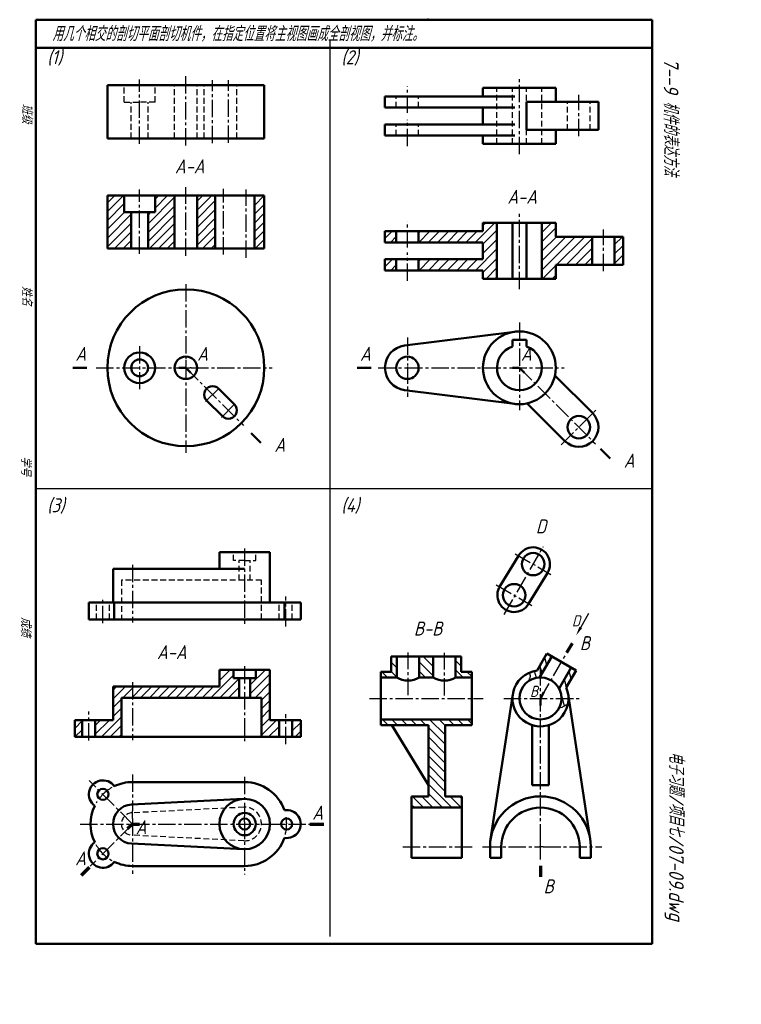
# Model space of a CAD drawing. Header units: millimetres. Extents: x 94 to 352, y 31 to 383.
import ezdxf

# ---------------------------------------------------------------- set-up
doc = ezdxf.new("R2010")
doc.units = ezdxf.units.MM
doc.header["$LTSCALE"] = 0.65
doc.linetypes.add('CENTER2', pattern=[28.575, 19.05, -3.175, 3.175, -3.175])
doc.linetypes.add('DASHED2', pattern=[9.525, 6.35, -3.175])
doc.layers.add('尺寸层', color=221, linetype='Continuous')
doc.layers.add('细实线层', color=7, linetype='Continuous')
for name, color, linetype, lineweight in [('文字层', 227, 'Continuous', 20), ('点画线层', 3, 'CENTER2', 25), ('答案层', 1, 'Continuous', 25), ('粗实线层', 7, 'Continuous', 50), ('虚线层', 2, 'DASHED2', 25)]:
    doc.layers.add(name, color=color, linetype=linetype, lineweight=lineweight)
doc.styles.add('工程字体（斜）', font='gbeitc.shx', dxfattribs={"bigfont": 'gbcbig.shx'})
doc.styles.add('工程斜体', font='gbeitc.shx', dxfattribs={"bigfont": 'gbcbig.shx'})

msp = doc.modelspace()

# ---------------------------------------------------------------- hatches: boundary and pattern name
at = {"layer": '答案层'}
h = msp.add_hatch(dxfattribs=at)
h.set_pattern_fill('ANSI31', color=6, scale=0.7, style=0)
h.paths.add_polyline_path([(134.26, 314.14), (131.76, 314.14), (131.76, 320.14), (125.76, 320.14), (125.76, 301.14), (134.26, 301.14)])
h.paths.add_polyline_path([(149.76, 320.14), (142.76, 320.14), (142.76, 314.14), (140.26, 314.14), (140.26, 301.14), (149.76, 301.14)])
h.paths.add_polyline_path([(164.26, 320.14), (157.76, 320.14), (157.76, 301.14), (164.26, 301.14)])
h.paths.add_polyline_path([(181.76, 320.14), (178.26, 320.14), (178.26, 301.14), (181.76, 301.14)])
at = {"layer": '答案层', "ltscale": 0.5}
h = msp.add_hatch(dxfattribs=at)
h.set_pattern_fill('ANSI31', color=6, scale=0.75, style=0)
h.set_pattern_definition([(45, (172.1236, 19.6887), (-1.683798, 1.683798), [])])
h.paths.add_polyline_path([(228.85, 307.36), (224.85, 307.36), (224.85, 303.36), (228.85, 303.36)])
h.paths.add_polyline_path([(228.85, 297.36), (224.85, 297.36), (224.85, 293.36), (228.85, 293.36)])
h.paths.add_polyline_path([(236.85, 297.36), (236.85, 293.36), (259.85, 293.36), (259.85, 290.36), (264.85, 290.36), (264.85, 310.36), (259.85, 310.36), (259.85, 307.36), (236.85, 307.36), (236.85, 303.36), (259.85, 303.36), (259.85, 297.36)])
h.paths.add_polyline_path([(285.85, 305.36), (285.85, 310.36), (280.85, 310.36), (280.85, 290.36), (285.85, 290.36), (285.85, 295.36), (298.85, 295.36), (298.85, 305.36)])
h.paths.add_polyline_path([(306.85, 295.36), (309.85, 295.36), (309.85, 305.36), (306.85, 305.36)])
at = {"layer": '答案层'}
h = msp.add_hatch(dxfattribs=at)
h.set_pattern_fill('ANSI31', color=6, scale=0.75, angle=90, style=0)
h.paths.add_polyline_path([(255.84, 150.04), (252.09, 150.04), (252.09, 155.5), (250.09, 155.5), (250.09, 148), (255.84, 148)])
h.paths.add_polyline_path([(242.09, 155.5), (237.09, 155.5), (237.09, 148), (242.09, 148)])
h.paths.add_polyline_path([(229.09, 155.5), (227.09, 155.5), (227.09, 150.04), (223.34, 150.04), (223.34, 148), (229.09, 148)])
h = msp.add_hatch(dxfattribs=at)
h.set_pattern_fill('ANSI31', color=6, scale=0.7, style=0)
h.paths.add_polyline_path([(194.76, 132.74), (191.76, 132.74), (191.76, 126.74), (194.76, 126.74)])
h.paths.add_polyline_path([(183.76, 150.74), (178.76, 150.74), (178.76, 147.74), (176.76, 147.74), (176.76, 140.74), (180.76, 140.74), (180.76, 126.74), (187.08, 126.74), (187.08, 132.74), (183.76, 132.74)])
h.paths.add_polyline_path([(172.76, 147.74), (170.76, 147.74), (170.76, 150.74), (165.76, 150.74), (165.76, 144.74), (134.76, 144.74), (134.76, 140.74), (172.76, 140.74)])
h.paths.add_polyline_path([(134.76, 144.74), (127.76, 144.74), (127.76, 132.74), (121.41, 132.74), (121.41, 126.74), (130.76, 126.74), (130.76, 140.74), (134.76, 140.74)])
h.paths.add_polyline_path([(116.73, 132.74), (114.07, 132.74), (114.07, 126.74), (116.73, 126.74)])
at = {"layer": '细实线层', "ltscale": 0.5}
h = msp.add_hatch(dxfattribs=at)
h.set_pattern_fill('ANSI31', scale=0.75, angle=240, style=0)
h.set_pattern_definition([(285, (65.7485, 299.306), (2.30011, 0.616313), [])])
edge = h.paths.add_edge_path()
edge.add_spline(control_points=[(287.05, 137.09), (287.41, 137.09), (288.24, 137.21), (289.15, 137.98), (289.87, 138.23), (290.12, 138.29)], knot_values=[1.675596, 1.675596, 1.675596, 1.675596, 2.748183, 4.247551, 5.052338, 5.052338, 5.052338, 5.052338], degree=3, periodic=0)
edge.add_arc((280.37, 140.5), 10, 347.2123, 360)
edge.add_line((290.37, 140.5), (287.87, 140.5))
edge.add_arc((280.37, 140.5), 7.5, 332.9737, 360, ccw=False)
h.paths.add_polyline_path([(289.57, 144.43), (293.07, 150.49), (291.34, 151.49), (287.01, 144, -0.121762), (287.87, 140.5), (290.37, 140.5, 0.101268)])
edge = h.paths.add_edge_path()
edge.add_spline(control_points=[(276.35, 149.66), (276.59, 149.26), (276.85, 148.33), (276.32, 147.21), (276.04, 146.62)], knot_values=[3.171909, 3.171909, 3.171909, 3.171909, 4.64685, 6.344024, 6.344024, 6.344024, 6.344024], degree=3, periodic=0)
edge.add_arc((280.37, 140.5), 7.5, 92.231, 125.2846, ccw=False)
edge.add_line((280.08, 148), (280.37, 148.5))
edge.add_line((280.37, 148.5), (280.37, 152.5))
edge.add_line((280.37, 152.5), (279.18, 150.43))
edge.add_arc((280.37, 140.5), 10, 96.8699, 113.6941)
h.paths.add_polyline_path([(284.41, 155.49), (282.68, 156.49), (280.37, 152.5), (280.37, 148.5)])
h = msp.add_hatch(dxfattribs=at)
h.set_pattern_fill('ANSI31', scale=0.75, angle=270, style=0)
h.paths.add_polyline_path([(246.34, 130.96), (255.84, 130.96), (255.84, 133), (223.34, 133), (223.34, 130.96), (240.34, 130.96), (240.34, 105.5), (234.34, 105.5), (234.34, 101.5), (252.34, 101.5), (252.34, 105.5), (246.34, 105.5)])

# ---------------------------------------------------------------- linework, layer by layer
at = {"layer": '尺寸层', "color": 7, "ltscale": 0.5}
msp.add_lwpolyline([(294.75, 165.84), (297.66, 170.88)], dxfattribs=at)
msp.add_solid([(295.22, 165.57), (293.12, 163.02), (294.28, 166.11)], dxfattribs=at)
at = {"layer": '点画线层', "color": 7, "ltscale": 0.5}
for p, q in [((153.76, 337.96), (153.76, 363.44)), ((137.26, 338.6), (137.26, 361.55)), ((163.33, 338.76), (163.33, 361.26)), ((168.98, 338.92), (168.98, 361.26)), ((232.85, 349.63), (232.85, 359.02)), ((272.85, 334.83), (272.85, 361.74)), ((294.06, 341.27), (294.06, 356.09)), ((232.85, 337.75), (232.85, 347.11)), ((153.76, 288.44), (153.76, 261.24)), ((272.85, 274.69), (272.85, 243.39)), ((232.85, 269.41), (232.85, 259.37)), ((137.26, 266.26), (137.26, 250.93)), ((153.76, 260.52), (153.76, 228.22)), ((121.77, 258.57), (155.32, 258.57)), ((153.76, 258.57), (174.35, 237.98)), ((155.68, 258.57), (184.61, 258.57)), ((222.47, 258.57), (231.82, 258.57)), ((232.12, 258.57), (288.82, 258.57)), ((232.85, 259.07), (232.85, 248.2)), ((272.85, 258.57), (300, 231.42)), ((160.78, 246.49), (165.87, 251.59)), ((166.44, 240.84), (171.53, 245.93)), ((287.73, 231.03), (300.5, 243.8)), ((174.76, 194.01), (174.76, 166.46)), ((267.36, 170.43), (281.43, 194.8)), ((271.35, 192.15), (284.08, 184.8)), ((134.76, 188.25), (134.76, 167.55)), ((264.58, 181.05), (277.31, 173.7)), ((124.15, 167.42), (124.15, 175.92)), ((189.42, 166.14), (189.42, 176.87)), ((280.37, 140.5), (289.27, 155.91)), ((280.37, 89.43), (280.37, 153.15)), ((219.31, 140.5), (259.89, 140.5)), ((267.34, 140.5), (294.6, 140.5)), ((134.76, 113.36), (134.76, 100.36)), ((134.76, 95.63), (119.24, 111.15)), ((174.76, 112.47), (174.76, 98.39)), ((116.06, 95.63), (197.99, 95.63)), ((134.76, 95.63), (119.66, 80.53)), ((134.76, 97.66), (134.76, 77.81)), ((174.76, 96.43), (174.76, 77.66)), ((231.26, 87.5), (256.17, 87.5)), ((259.72, 87.5), (280.03, 87.5)), ((280.37, 82.96), (280.37, 87.46)), ((281.39, 87.5), (302.29, 87.5))]:
    msp.add_line(p, q, dxfattribs=at)
at = {"layer": '点画线层', "color": 1, "linetype": 'CENTER2', "ltscale": 0.5}
for p, q in [((137.26, 299.25), (137.26, 322.2)), ((153.76, 298.61), (153.76, 323.03)), ((167.26, 298.99), (167.26, 322.48)), ((175.25, 297.89), (175.25, 322.2)), ((272.85, 286.68), (272.85, 313.59)), ((232.85, 301.49), (232.85, 310.87)), ((232.85, 289.59), (232.85, 299.69)), ((233.09, 141.63), (233.09, 156.89)), ((246.09, 141.51), (246.09, 156.73)), ((174.76, 152.03), (174.76, 124.48)), ((134.76, 146.28), (134.76, 125.58)), ((119.07, 125.44), (119.07, 135.81)), ((189.42, 124.16), (189.42, 134.9))]:
    msp.add_line(p, q, dxfattribs=at)
at = {"layer": '点画线层', "color": 7, "ltscale": 0.5}
for centre, start, end in [((134.76, 95.63), 119.7274, 150.2144), ((174.76, 95.63), 345.6603, 12.2554), ((134.76, 95.63), 208.9983, 241.1355)]:
    msp.add_arc(centre, 15, start, end, dxfattribs=at)
at = {"layer": '答案层', "lineweight": 50}
for p, q in [((181.76, 320.14), (125.76, 320.14)), ((125.76, 320.14), (125.76, 301.14)), ((131.76, 314.14), (131.76, 320.14)), ((142.76, 314.14), (142.76, 320.14)), ((149.76, 301.14), (149.76, 320.14)), ((157.76, 301.14), (157.76, 320.14)), ((164.26, 301.14), (164.26, 320.14)), ((178.26, 301.14), (178.26, 320.14)), ((181.76, 301.14), (181.76, 320.14)), ((131.76, 314.14), (137.26, 314.14)), ((134.26, 301.14), (134.26, 314.14)), ((142.76, 314.14), (137.26, 314.14)), ((140.26, 301.14), (140.26, 314.14)), ((285.85, 310.36), (259.85, 310.36)), ((259.85, 310.36), (259.85, 307.36)), ((264.85, 290.36), (264.85, 310.36)), ((270.35, 290.36), (270.35, 310.36)), ((275.35, 290.36), (275.35, 310.36)), ((280.85, 290.36), (280.85, 310.36)), ((285.85, 310.36), (285.85, 305.36)), ((259.85, 307.36), (224.85, 307.36)), ((224.85, 307.36), (224.85, 303.36)), ((228.85, 303.36), (228.85, 307.36)), ((236.85, 303.36), (236.85, 307.36)), ((224.85, 303.36), (259.85, 303.36)), ((259.85, 303.36), (259.85, 297.36)), ((285.85, 305.36), (309.85, 305.36)), ((298.85, 295.36), (298.85, 305.36)), ((306.85, 295.36), (306.85, 305.36)), ((309.85, 305.36), (309.85, 295.36)), ((181.76, 301.14), (125.76, 301.14)), ((224.85, 297.36), (259.85, 297.36)), ((224.85, 293.36), (224.85, 297.36)), ((228.85, 293.36), (228.85, 297.36)), ((236.85, 293.36), (236.85, 297.36)), ((259.85, 293.36), (224.85, 293.36)), ((259.85, 293.36), (259.85, 290.36)), ((285.85, 290.36), (285.85, 295.36)), ((309.85, 295.36), (285.85, 295.36)), ((285.85, 290.36), (259.85, 290.36)), ((118.37, 258.57), (113.37, 258.57)), ((153.76, 258.57), (151.26, 258.57)), ((153.76, 258.57), (155.53, 256.8)), ((219.97, 258.57), (214.97, 258.57)), ((272.85, 258.57), (270.35, 258.57)), ((272.85, 258.57), (274.61, 256.8)), ((177.05, 235.28), (180.59, 231.75)), ((301.76, 229.65), (305.3, 226.12)), ((227.09, 155.5), (227.09, 150.04)), ((227.09, 155.5), (252.09, 155.5)), ((229.09, 155.5), (229.09, 148)), ((237.09, 155.5), (237.09, 148)), ((242.09, 155.5), (242.09, 148)), ((250.09, 155.5), (250.09, 148)), ((252.09, 155.5), (252.09, 150.04)), ((183.76, 150.74), (165.76, 150.74)), ((165.76, 150.74), (165.76, 144.74)), ((170.76, 147.74), (170.76, 150.74)), ((174.76, 147.74), (170.76, 147.74)), ((172.76, 140.74), (172.76, 147.74)), ((174.76, 147.74), (178.76, 147.74)), ((176.76, 140.74), (176.76, 147.74)), ((178.76, 147.74), (178.76, 150.74)), ((183.76, 132.74), (183.76, 150.74)), ((223.34, 130.96), (223.34, 150.04)), ((227.09, 150.04), (223.34, 150.04)), ((229.09, 148), (223.34, 148)), ((242.09, 148), (237.09, 148)), ((255.84, 148), (250.09, 148)), ((255.84, 150.04), (252.09, 150.04)), ((255.84, 130.96), (255.84, 150.04)), ((127.76, 132.74), (127.76, 144.74)), ((127.76, 144.74), (165.76, 144.74)), ((180.76, 140.74), (130.76, 140.74)), ((130.76, 140.74), (130.76, 126.74)), ((180.76, 126.74), (180.76, 140.74)), ((127.76, 132.74), (114.07, 132.74)), ((114.07, 126.74), (114.07, 132.74)), ((116.73, 126.74), (116.73, 132.74)), ((121.41, 126.74), (121.41, 132.74)), ((194.76, 132.74), (183.76, 132.74)), ((187.08, 126.74), (187.08, 132.74)), ((191.76, 126.74), (191.76, 132.74)), ((194.76, 126.74), (194.76, 132.74)), ((114.07, 126.74), (194.76, 126.74))]:
    msp.add_line(p, q, dxfattribs=at)
at = {"layer": '答案层', "color": 1, "linetype": 'CENTER2', "ltscale": 0.5}
msp.add_line((302.85, 293.12), (302.85, 307.94), dxfattribs=at)
at = {"layer": '答案层', "color": 1, "lineweight": 20}
for points in [[(113.37, 258.57, 0, 0, 0), (113.37, 262.57, 0.7, 0, 0), (113.37, 265.57, 0, 0, 0)], [(214.97, 258.57, 0, 0, 0), (214.97, 262.57, 0.7, 0, 0), (214.97, 265.57, 0, 0, 0)], [(180.59, 231.75, 0, 0, 0), (183.42, 234.58, 0.7, 0, 0), (185.54, 236.7, 0, 0, 0)], [(305.3, 226.12, 0, 0, 0), (308.13, 228.95, 0.7, 0, 0), (310.25, 231.07, 0, 0, 0)], [(291.77, 160.24, 0, 0, 0), (288.3, 162.24, 0.7, 0, 0), (285.7, 163.74, 0, 0, 0)], [(202.99, 95.63, 0, 0, 0), (202.99, 99.64, 0.7, 0, 0), (202.99, 102.64, 0, 0, 0)], [(116.43, 77.3, 0, 0, 0), (113.6, 80.14, 0.7, 0, 0), (111.48, 82.26, 0, 0, 0)], [(280.37, 76.74, 0, 0, 0), (276.37, 76.74, 0.7, 0, 0), (273.37, 76.74, 0, 0, 0)]]:
    msp.add_lwpolyline(points, format="xyseb", dxfattribs=at)
at = {"layer": '答案层', "lineweight": 50}
for centre in [(233.09, 154.35), (246.09, 154.35)]:
    msp.add_arc(centre, 7.5, 237.769, 302.231, dxfattribs=at)
at = {"layer": '粗实线层', "color": 7, "ltscale": 0.5}
for p, q in [((100.23, 382.89), (100.23, 52.89)), ((320.23, 382.89), (100.23, 382.89)), ((287.11, 382.89), (277.11, 382.89)), ((320.23, 52.89), (320.23, 382.89)), ((320.23, 372.89), (100.23, 372.89)), ((181.76, 359.49), (125.76, 359.49)), ((125.76, 359.49), (125.76, 340.49)), ((181.76, 340.49), (181.76, 359.49)), ((271.22, 355.51), (224.85, 355.51)), ((224.85, 355.51), (224.85, 351.51)), ((285.85, 358.51), (259.85, 358.51)), ((259.85, 358.51), (259.85, 355.51)), ((259.85, 358.51), (259.85, 355.51)), ((285.85, 353.51), (285.85, 358.51)), ((285.85, 358.51), (285.85, 353.51)), ((275.35, 353.51), (301.06, 353.51)), ((275.35, 343.51), (275.35, 353.51)), ((301.06, 353.51), (301.06, 343.51)), ((224.85, 351.51), (271.22, 351.51)), ((259.85, 351.51), (259.85, 345.51)), ((224.85, 345.51), (271.22, 345.51)), ((224.85, 341.51), (224.85, 345.51)), ((271.22, 341.51), (224.85, 341.51)), ((259.85, 341.51), (259.85, 338.51)), ((301.06, 343.51), (275.35, 343.51)), ((285.85, 338.51), (285.85, 343.51)), ((181.76, 340.49), (125.76, 340.49)), ((285.85, 338.51), (259.85, 338.51)), ((231.85, 266.51), (271.22, 271.47)), ((272.85, 268.57), (270.35, 268.57)), ((270.35, 268.57), (270.35, 266.17)), ((272.85, 268.57), (275.35, 268.57)), ((275.35, 268.57), (275.35, 266.17)), ((299.01, 242.31), (285.54, 255.77)), ((171.1, 245.5), (165.43, 251.14)), ((231.85, 250.63), (271.22, 245.67)), ((166.86, 241.26), (161.19, 246.9)), ((289.11, 232.41), (275.64, 245.87)), ((183.76, 192.72), (165.76, 192.72)), ((165.76, 192.72), (165.76, 186.72)), ((183.76, 174.72), (183.76, 192.72)), ((272.57, 191.45), (265.8, 180.34)), ((127.76, 174.72), (127.76, 186.72)), ((127.76, 186.72), (174.76, 186.72)), ((282.96, 185.45), (276.12, 174.22)), ((194.76, 174.72), (119.15, 174.72)), ((119.15, 168.72), (119.15, 174.72)), ((128.23, 168.72), (128.23, 174.72)), ((188.93, 168.72), (188.93, 174.72)), ((194.76, 168.72), (194.76, 174.72)), ((119.15, 168.72), (194.76, 168.72)), ((282.68, 156.49), (279.18, 150.43)), ((284.41, 155.49), (280.08, 148)), ((293.07, 150.49), (282.68, 156.49)), ((291.34, 151.49), (287.01, 144)), ((293.07, 150.49), (289.57, 144.43)), ((270.49, 142.01), (262.58, 90.22)), ((280.37, 140.5), (281.62, 142.67)), ((298.17, 90.22), (290.26, 142.01)), ((280.37, 140.5), (280.37, 138)), ((255.84, 133), (223.34, 133)), ((240.34, 130.96), (223.34, 130.96)), ((227.34, 130.96), (240.34, 109.5)), ((240.34, 105.5), (240.34, 130.96)), ((255.84, 130.96), (246.34, 130.96)), ((246.34, 105.5), (246.34, 130.96)), ((277.37, 109.5), (277.37, 130.96)), ((283.37, 109.5), (283.37, 130.96)), ((134.76, 110.63), (174.76, 110.63)), ((277.37, 109.5), (283.37, 109.5)), ((240.34, 105.5), (234.34, 105.5)), ((234.34, 105.5), (234.34, 83.5)), ((234.34, 105.5), (240.34, 105.5)), ((252.34, 105.5), (246.34, 105.5)), ((252.34, 105.5), (246.34, 105.5)), ((252.34, 83.5), (252.34, 105.5)), ((174.31, 104.62), (134.41, 102.62)), ((252.34, 101.5), (234.34, 101.5)), ((174.31, 86.64), (134.41, 88.64)), ((262.37, 87.5), (262.37, 83.5)), ((266.37, 87.5), (266.37, 83.5)), ((294.37, 87.5), (294.37, 83.5)), ((298.37, 87.5), (298.37, 83.5)), ((234.34, 83.5), (252.34, 83.5)), ((266.37, 83.5), (262.37, 83.5)), ((298.37, 83.5), (294.37, 83.5)), ((174.76, 80.63), (134.76, 80.63)), ((100.23, 52.89), (310.23, 52.89)), ((310.23, 52.89), (320.23, 52.89))]:
    msp.add_line(p, q, dxfattribs=at)
at = {"layer": '粗实线层', "color": 7, "lineweight": 70, "ltscale": 0.5}
for p, q in [((289.82, 156.86), (291.77, 160.24)), ((134.76, 95.63), (132.99, 93.86)), ((134.76, 95.63), (137.26, 95.63)), ((197.99, 95.63), (202.99, 95.63)), ((119.24, 80.11), (116.43, 77.3)), ((280.37, 80.68), (280.37, 76.74))]:
    msp.add_line(p, q, dxfattribs=at)
at = {"layer": '粗实线层', "color": 7, "ltscale": 0.5}
for centre, radius in [((153.76, 258.57), 28), ((272.85, 258.57), 13), ((137.26, 258.57), 5.5), ((137.26, 258.57), 3), ((153.76, 258.57), 4), ((232.85, 258.57), 4), ((294.06, 237.36), 4), ((277.76, 188.45), 4), ((270.99, 177.34), 4), ((280.37, 140.5), 7.5), ((124.15, 106.24), 2), ((174.76, 95.63), 9), ((174.76, 95.63), 4), ((174.76, 95.63), 2), ((189.76, 95.63), 2), ((124.15, 85.02), 2)]:
    msp.add_circle(centre, radius, dxfattribs=at)
for centre, radius, start, end in [((232.85, 258.57), 8, 97.1808, 262.8192), ((272.85, 258.57), 8, 108.21, 71.79), ((163.31, 249.02), 3, 45, 225.337), ((168.98, 243.38), 3, 225, 45.337), ((294.06, 237.36), 7, 225, 45), ((277.76, 188.45), 6, 327.2636, 150), ((270.99, 177.34), 6, 147.2485, 328.6318), ((280.37, 140.5), 10, 96.8699, 23.1301), ((124.15, 106.24), 5, 35.4059, 234.5941), ((134.76, 95.63), 15, 90, 115.8119), ((174.76, 95.63), 15, 19.1881, 90), ((280.37, 87.5), 18, 0, 180), ((134.76, 95.63), 15, 154.1881, 205.8119), ((134.76, 95.63), 7, 92.866, 267.134), ((189.76, 95.63), 5, 260.4059, 99.5941), ((280.37, 87.5), 14, 0, 180), ((124.15, 85.02), 5, 125.4059, 324.5941), ((174.76, 95.63), 15, 270, 340.8119), ((134.76, 95.63), 15, 244.1881, 270)]:
    msp.add_arc(centre, radius, start, end, dxfattribs=at)
at = {"layer": '粗实线层', "color": 7}
msp.add_point((240.23, 382.89), dxfattribs=at)
at = {"layer": '细实线层', "color": 7, "ltscale": 0.5}
for p, q in [((205.23, 55.44), (205.23, 375.44)), ((259.85, 310.36), (259.85, 307.36)), ((285.85, 305.36), (285.85, 310.36)), ((100.23, 215.44), (320.23, 215.44))]:
    msp.add_line(p, q, dxfattribs=at)
at = {"layer": '细实线层'}
for p, q in [((153.76, 261.24), (153.76, 260.52)), ((153.76, 260.52), (153.76, 260.52)), ((155.68, 258.57), (155.32, 258.57)), ((134.76, 97.66), (134.76, 100.36)), ((174.76, 96.43), (174.76, 98.39)), ((280.37, 87.46), (280.37, 89.43)), ((281.39, 87.5), (280.03, 87.5))]:
    msp.add_line(p, q, dxfattribs=at)
at = {"layer": '细实线层', "color": 7, "ltscale": 0.5}
for points, knots in [([(276.35, 149.66), (276.59, 149.26), (276.85, 148.33), (276.32, 147.21), (276.04, 146.62)], [3.171909, 3.171909, 3.171909, 3.171909, 4.64685, 6.344024, 6.344024, 6.344024, 6.344024]), ([(290.12, 138.29), (289.87, 138.23), (289.15, 137.98), (288.24, 137.21), (287.41, 137.09), (287.05, 137.09)], [1.675596, 1.675596, 1.675596, 1.675596, 2.480383, 3.979751, 5.052338, 5.052338, 5.052338, 5.052338])]:
    msp.add_open_spline(points, degree=3, knots=knots, dxfattribs=at)
at = {"layer": '细实线层', "color": 7}
msp.add_point((240.23, 382.89), dxfattribs=at)
at = {"layer": '虚线层', "color": 7, "ltscale": 0.5}
for p, q in [((131.76, 353.49), (131.76, 359.49)), ((142.76, 353.49), (142.76, 359.49)), ((149.76, 340.49), (149.76, 359.49)), ((157.76, 340.49), (157.76, 359.49)), ((160.33, 340.49), (160.33, 359.49)), ((171.98, 340.49), (171.98, 359.49)), ((228.85, 351.51), (228.85, 355.51)), ((236.85, 351.51), (236.85, 355.51)), ((264.85, 338.51), (264.85, 358.51)), ((270.35, 338.51), (270.35, 358.51)), ((275.35, 338.51), (275.35, 358.51)), ((280.85, 338.51), (280.85, 358.51)), ((131.76, 353.49), (137.26, 353.49)), ((134.26, 340.49), (134.26, 353.49)), ((142.76, 353.49), (137.26, 353.49)), ((140.26, 340.49), (140.26, 353.49)), ((290.06, 343.51), (290.06, 353.51)), ((298.06, 343.51), (298.06, 353.51)), ((228.85, 341.51), (228.85, 345.51)), ((236.85, 341.51), (236.85, 345.51)), ((170.76, 189.72), (170.76, 192.72)), ((178.76, 189.72), (178.76, 192.72)), ((174.76, 189.72), (170.76, 189.72)), ((172.76, 182.72), (172.76, 189.72)), ((174.76, 189.72), (178.76, 189.72)), ((176.76, 182.72), (176.76, 189.72)), ((180.76, 182.72), (130.76, 182.72)), ((130.76, 182.72), (130.76, 168.72)), ((180.76, 168.72), (180.76, 182.72)), ((121.81, 168.72), (121.81, 174.72)), ((126.5, 168.72), (126.5, 174.72)), ((187.08, 168.72), (187.08, 174.72)), ((191.76, 168.72), (191.76, 174.72)), ((174.46, 101.62), (134.56, 99.63)), ((174.46, 89.64), (134.56, 91.64))]:
    msp.add_line(p, q, dxfattribs=at)
for centre, radius, start, end in [((134.76, 95.63), 4, 92.866, 267.134), ((174.76, 95.63), 6, 267.134, 92.866)]:
    msp.add_arc(centre, radius, start, end, dxfattribs=at)

# ---------------------------------------------------------------- texts
at = {"layer": '文字层', "color": 7, "style": '工程字体（斜）'}
for s, p in [('班级', (95.26, 352.86)), ('姓名', (95.24, 287.77)), ('学号', (94.86, 227)), ('成绩', (94.86, 169.57))]:
    msp.add_text(s, height=3.5, rotation=270, dxfattribs=at).set_placement(p)
at = {"layer": '答案层', "ltscale": 0.5, "style": '工程斜体'}
for s, p in [('A-A', (149.85, 328.01)), ('A-A', (268.54, 317.14)), ('A', (114.34, 261.06)), ('A', (157.8, 261.06)), ('A', (215.94, 261.06)), ('A', (273.39, 261.06)), ('A', (185.39, 228.55)), ('A', (310.11, 222.92)), ('B-B', (235.18, 162.96)), ('B', (294.42, 157.73)), ('A-A', (143.46, 154.53)), ('A', (198.89, 97.19)), ('A', (135.88, 92)), ('A', (114.25, 80.9)), ('B', (281.48, 70.88))]:
    msp.add_text(s, height=5, dxfattribs=at).set_placement(p)
at = {"layer": '细实线层', "color": 7, "ltscale": 0.5, "style": '工程斜体'}
for s, height, p in [('用几个相交的剖切平面剖切机件，在指定位置将主视图画成全剖视图，并标注。', 5.25, (106.07, 375.23)), ('(1)', 5, (104.27, 366.98)), ('(2)', 5, (209.27, 366.98)), ('(3)', 5, (104.27, 206.98)), ('(4)', 5, (209.27, 206.98)), ('D', 5, (278.71, 199.41)), ('D', 4, (291.61, 166.21)), ('B', 4, (276.63, 141.02))]:
    msp.add_text(s, height=height, dxfattribs=at).set_placement(p)
at = {"layer": '细实线层', "color": 7, "ltscale": 0.5}
for s, style, p in [('   7--9 机件的表达方法  ', '工程字体（斜）', (324.4, 377.61)), ('电子习题/项目七/07-09.dwg', '工程斜体', (326.3, 121.5))]:
    msp.add_text(s, height=5.25, rotation=270, dxfattribs=dict(at, style=style)).set_placement(p)

doc.saveas('drawing.dxf')
